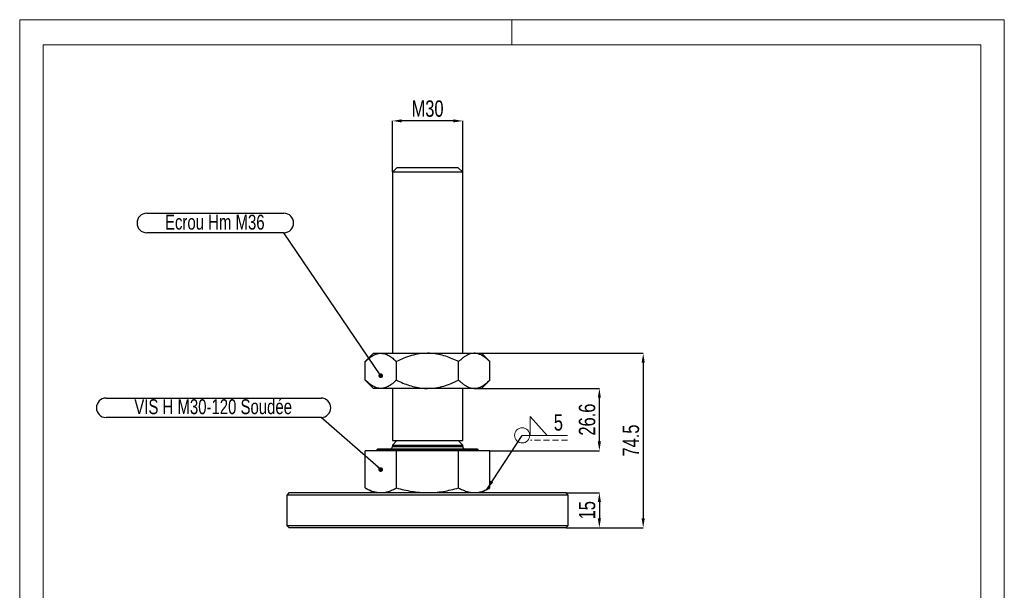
# Model space of a CAD drawing. Header units: millimetres. Extents: x 0 to 210, y 0 to 297.
# Tile 2 of 2: x 0 to 210, y 175 to 297. Entities that reach past the tile are written whole.
import ezdxf

# ---------------------------------------------------------------- set-up
doc = ezdxf.new("R2010")
doc.units = ezdxf.units.MM
doc.header["$PDSIZE"] = -1
doc.linetypes.add('HIDDEN', pattern=[1.905, 1.27, -0.635])
doc.layers.add('COTES', color=1, linetype='Continuous')
doc.layers.add('NOTES', color=6, linetype='Continuous')
doc.layers.add('TRAIT-FORT', color=4, linetype='Continuous', lineweight=25)
doc.styles.add('SLDTEXTSTYLE0', font='TXT', dxfattribs={"width": 0.75})
doc.dimstyles.new('SLDDIMSTYLE2', dxfattribs={"dimtxt": 3.5, "dimasz": 2, "dimexe": 0, "dimexo": 0.0625, "dimgap": 0.875, "dimtad": 1, "dimlfac": 2, "dimrnd": 1e-09, "dimzin": 12, "dimdsep": 46, "dimtxsty": 'SLDTEXTSTYLE0', "dimsah": 1, "dimcen": 0.09, "dimadec": 0, "dimazin": 3, "dimtfac": 1, "dimtmove": 0, "dimatfit": 0, "dimfxl": 1, "dimfrac": 2, "dimtolj": 1, "dimtzin": 12, "dimarcsym": 0})
doc.dimstyles.new('SLDDIMSTYLE3', dxfattribs={"dimtxt": 3.5, "dimasz": 2, "dimexe": 0, "dimexo": 0.0625, "dimgap": 0.875, "dimtad": 1, "dimlfac": 2, "dimrnd": 1e-09, "dimzin": 12, "dimdsep": 46, "dimtxsty": 'SLDTEXTSTYLE0', "dimsah": 1, "dimcen": 0.09, "dimadec": 0, "dimazin": 3, "dimtfac": 1, "dimtofl": 0, "dimtmove": 0, "dimatfit": 3, "dimfxl": 1, "dimfrac": 2, "dimtolj": 1, "dimtzin": 12, "dimarcsym": 0})
doc.dimstyles.new('SLDDIMSTYLE4', dxfattribs={"dimtxt": 3.5, "dimasz": 2, "dimexe": 0, "dimexo": 0.0625, "dimgap": 0.875, "dimtad": 1, "dimdec": 1, "dimlfac": 2, "dimrnd": 1e-09, "dimzin": 12, "dimdsep": 46, "dimtxsty": 'SLDTEXTSTYLE0', "dimsah": 1, "dimcen": 0.09, "dimadec": 0, "dimazin": 3, "dimtfac": 1, "dimtdec": 1, "dimtofl": 0, "dimtmove": 0, "dimatfit": 3, "dimfxl": 1, "dimfrac": 2, "dimtolj": 1, "dimtzin": 12, "dimarcsym": 0})
doc.dimstyles.new('SLDDIMSTYLE5', dxfattribs={"dimtxt": 0.18, "dimasz": 1, "dimexe": 0, "dimexo": 0.0625, "dimgap": 0, "dimtad": 0, "dimtih": 1, "dimtoh": 1, "dimdec": 0, "dimrnd": 1e-09, "dimzin": 0, "dimdsep": 46, "dimtxsty": 'Standard', "dimblk1": 'DOT', "dimblk2": 'DOT', "dimsah": 1, "dimcen": 0.09, "dimadec": 0, "dimazin": 0, "dimtfac": 1, "dimtdec": 0, "dimtofl": 0, "dimtmove": 0, "dimatfit": 3, "dimldrblk": 'DOT', "dimfxl": 1, "dimfrac": 2, "dimtolj": 1, "dimtzin": 0, "dimarcsym": 0})
doc.dimstyles.new('SLDDIMSTYLE6', dxfattribs={"dimtxt": 0.18, "dimasz": 2, "dimexe": 0, "dimexo": 0.0625, "dimgap": 0, "dimtad": 0, "dimtih": 1, "dimtoh": 1, "dimdec": 0, "dimrnd": 1e-09, "dimzin": 0, "dimdsep": 46, "dimtxsty": 'Standard', "dimsah": 1, "dimcen": 0.09, "dimadec": 0, "dimazin": 0, "dimtfac": 2, "dimtdec": 0, "dimtofl": 0, "dimtmove": 0, "dimatfit": 3, "dimfxl": 1, "dimfrac": 2, "dimtolj": 1, "dimtzin": 0, "dimarcsym": 0})

# ---------------------------------------------------------------- blocks, each defined once
blk = doc.blocks.new('_D_3')
at = {"layer": 'COTES', "color": 0, "lineweight": -2, "transparency": 16777216}
for p, q in [((79.47, 264.51), (79.47, 275.39)), ((92.47, 275.39), (81.47, 275.39)), ((94.47, 264.51), (94.47, 275.39))]:
    blk.add_line(p, q, dxfattribs=at)
at = {"layer": 'COTES', "color": 0, "transparency": 16777216}
for points in [[(81.47, 275.73), (81.47, 275.06), (79.47, 275.39)], [(92.47, 275.73), (92.47, 275.06), (94.47, 275.39)]]:
    blk.add_solid(points, dxfattribs=at)
at = {"layer": 'Defpoints', "color": 0, "transparency": 16777216}
for p in [(79.47, 275.39), (79.47, 264.45), (94.47, 264.45)]:
    blk.add_point(p, dxfattribs=at)
at = {"layer": 'COTES', "color": 0, "transparency": 16777216, "insert": (86.97, 279.77), "char_height": 3.5, "attachment_point": 2, "style": 'SLDTEXTSTYLE0'}
blk.add_mtext('\\A1;M30', dxfattribs=at)
blk = doc.blocks.new('_D_4')
at = {"layer": 'COTES', "color": 0, "lineweight": -2, "transparency": 16777216}
for p, q in [((116.53, 196.04), (123.62, 196.04)), ((123.62, 194.04), (123.62, 190.54)), ((116.53, 188.54), (123.62, 188.54))]:
    blk.add_line(p, q, dxfattribs=at)
at = {"layer": 'COTES', "color": 0, "transparency": 16777216}
for points in [[(123.28, 194.04), (123.95, 194.04), (123.62, 196.04)], [(123.28, 190.54), (123.95, 190.54), (123.62, 188.54)]]:
    blk.add_solid(points, dxfattribs=at)
at = {"layer": 'Defpoints', "color": 0, "transparency": 16777216}
for p in [(116.47, 196.04), (116.47, 188.54), (123.62, 188.54)]:
    blk.add_point(p, dxfattribs=at)
at = {"layer": 'COTES', "color": 0, "transparency": 16777216, "insert": (119.24, 192.29), "char_height": 3.5, "attachment_point": 2, "rotation": 90, "style": 'SLDTEXTSTYLE0'}
blk.add_mtext('\\A1;15', dxfattribs=at)
blk = doc.blocks.new('_D_5')
at = {"layer": 'COTES', "color": 0, "lineweight": -2, "transparency": 16777216}
for p, q in [((96.99, 225.79), (132.97, 225.79)), ((132.97, 223.79), (132.97, 190.54)), ((116.53, 188.54), (132.97, 188.54))]:
    blk.add_line(p, q, dxfattribs=at)
at = {"layer": 'COTES', "color": 0, "transparency": 16777216}
for points in [[(132.63, 223.79), (133.3, 223.79), (132.97, 225.79)], [(132.63, 190.54), (133.3, 190.54), (132.97, 188.54)]]:
    blk.add_solid(points, dxfattribs=at)
at = {"layer": 'Defpoints', "color": 0, "transparency": 16777216}
for p in [(96.93, 225.79), (116.47, 188.54), (132.97, 188.54)]:
    blk.add_point(p, dxfattribs=at)
at = {"layer": 'COTES', "color": 0, "transparency": 16777216, "insert": (128.59, 207.17), "char_height": 3.5, "attachment_point": 2, "rotation": 90, "style": 'SLDTEXTSTYLE0'}
blk.add_mtext('\\A1;74.5', dxfattribs=at)
blk = doc.blocks.new('_D_6')
at = {"layer": 'COTES', "color": 0, "lineweight": -2, "transparency": 16777216}
for p, q in [((96.99, 218.29), (123.62, 218.29)), ((123.62, 206.99), (123.62, 216.29)), ((100.31, 204.99), (123.62, 204.99))]:
    blk.add_line(p, q, dxfattribs=at)
at = {"layer": 'COTES', "color": 0, "transparency": 16777216}
for points in [[(123.28, 216.29), (123.95, 216.29), (123.62, 218.29)], [(123.28, 206.99), (123.95, 206.99), (123.62, 204.99)]]:
    blk.add_solid(points, dxfattribs=at)
at = {"layer": 'Defpoints', "color": 0, "transparency": 16777216}
for p in [(96.93, 218.29), (123.62, 218.29), (100.25, 204.99)]:
    blk.add_point(p, dxfattribs=at)
at = {"layer": 'COTES', "color": 0, "transparency": 16777216, "insert": (119.24, 211.64), "char_height": 3.5, "attachment_point": 2, "rotation": 90, "style": 'SLDTEXTSTYLE0'}
blk.add_mtext('\\A1;26.6', dxfattribs=at)
blk = doc.blocks.new('SW_NOTE_3')
at = {"layer": 'NOTES', "color": 0}
for p, q in [((-29.27, 4.15), (0, 4.15)), ((0, 0), (-29.27, 0))]:
    blk.add_line(p, q, dxfattribs=at)
for centre, start, end in [((-29.27, 2.07), 90, 270), ((0, 2.07), 270, 90)]:
    blk.add_arc(centre, 2.07, start, end, dxfattribs=at)
at = {"layer": 'NOTES', "color": 0, "insert": (-14.75, 3.84), "char_height": 3.175, "attachment_point": 2, "style": 'SLDTEXTSTYLE0'}
blk.add_mtext('Ecrou Hm M36', dxfattribs=at)
blk = doc.blocks.new('_Dot')
at = {"color": 0, "linetype": 'ByBlock', "lineweight": -2}
blk.add_line((-0.5, 0), (-1, 0), dxfattribs=at)
at = {"color": 0, "linetype": 'ByBlock', "const_width": 0.5}
blk.add_lwpolyline([(-0.25, 0, 1), (0.25, 0, 1)], format="xyb", close=True, dxfattribs=at)
blk = doc.blocks.new('SW_NOTE_4')
at = {"layer": 'NOTES', "color": 0}
for p, q in [((-45.85, 4.15), (0, 4.15)), ((0, 0), (-45.85, 0))]:
    blk.add_line(p, q, dxfattribs=at)
for centre, start, end in [((-45.85, 2.07), 90, 270), ((0, 2.07), 270, 90)]:
    blk.add_arc(centre, 2.07, start, end, dxfattribs=at)
at = {"layer": 'NOTES', "color": 0, "insert": (-23.01, 3.89), "char_height": 3.175, "attachment_point": 2, "style": 'SLDTEXTSTYLE0'}
blk.add_mtext('VIS H M30-120 Soudée', dxfattribs=at)
blk = doc.blocks.new('SW_SYMBOL_WELD_FILL')
at = {"color": 0, "linetype": 'Continuous', "lineweight": 18}
for p, q in [((100, 0), (100, 900)), ((100, 900), (900, 0)), ((100, 0), (900, 0))]:
    blk.add_line(p, q, dxfattribs=at)
blk = doc.blocks.new('SW_WELDSYMBOL_0')
at = {"color": 0, "linetype": 'Continuous', "lineweight": 18}
blk.add_line((9.64, 0), (0, 0), dxfattribs=at)
at = {"color": 0, "linetype": 'HIDDEN', "lineweight": 18}
blk.add_line((9.64, -1), (1.8, -1), dxfattribs=at)
at = {"color": 0, "linetype": 'Continuous', "lineweight": 18}
blk.add_circle((0, 0), 1.62, dxfattribs=at)
at = {"color": 0, "linetype": 'Continuous', "lineweight": 18, "xscale": 0.004470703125, "yscale": 0.004470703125, "zscale": 0.004470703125}
blk.add_blockref('SW_SYMBOL_WELD_FILL', (1.27, 0), dxfattribs=at)
at = {"color": 0, "linetype": 'Continuous', "lineweight": 18, "insert": (6.74, 4.51), "char_height": 3.5, "attachment_point": 1, "style": 'SLDTEXTSTYLE0'}
blk.add_mtext('5', dxfattribs=at)

msp = doc.modelspace()

# ---------------------------------------------------------------- linework, layer by layer
at = {"lineweight": 18}
for p, q in [((-0.0171, 297), (209.9829, 297)), ((-0.0171, 297), (-0.0171, 0)), ((104.9829, 297), (104.9829, 291.6268)), ((209.9829, 297), (209.9829, 0)), ((5, 291.6268), (205, 291.6268)), ((5, 291.6268), (5, 148.5091)), ((205, 291.6268), (204.9999, 5.0001))]:
    msp.add_line(p, q, dxfattribs=at)
at = {"layer": 'TRAIT-FORT', "lineweight": 25}
for p, q in [((80.4132, 265.3941), (79.466, 264.4469)), ((86.966, 265.3941), (80.4132, 265.3941)), ((93.5189, 265.3941), (86.966, 265.3941)), ((94.466, 264.4469), (93.5189, 265.3941)), ((79.466, 264.4469), (79.466, 225.7941)), ((94.466, 264.4469), (79.466, 264.4469)), ((94.466, 225.7941), (94.466, 264.4469)), ((75.466, 225.7941), (73.687, 224.015)), ((75.466, 225.7941), (77.0067, 225.7941)), ((77.0067, 225.7941), (86.966, 225.7941)), ((86.966, 225.7941), (96.9253, 225.7941)), ((96.9253, 225.7941), (98.466, 225.7941)), ((100.2451, 224.015), (98.466, 225.7941)), ((73.687, 220.0731), (73.687, 224.015)), ((80.3265, 220.0731), (80.3265, 224.015)), ((93.6056, 220.0731), (93.6056, 224.015)), ((100.2451, 220.0731), (100.2451, 224.015)), ((73.687, 220.0731), (75.466, 218.2941)), ((98.466, 218.2941), (100.2451, 220.0731)), ((77.0067, 218.2941), (75.466, 218.2941)), ((86.966, 218.2941), (77.0067, 218.2941)), ((79.466, 218.2941), (79.466, 207.1441)), ((96.9253, 218.2941), (86.966, 218.2941)), ((94.466, 207.1441), (94.466, 218.2941)), ((98.466, 218.2941), (96.9253, 218.2941)), ((80.4132, 207.1441), (79.466, 206.1969)), ((79.466, 207.1441), (94.466, 207.1441)), ((79.466, 206.1969), (79.466, 205.8941)), ((79.466, 206.1969), (94.466, 206.1969)), ((79.466, 205.8941), (94.466, 205.8941)), ((94.466, 206.1969), (93.5189, 207.1441)), ((94.466, 205.8941), (94.466, 206.1969)), ((73.687, 197.0712), (73.687, 204.9941)), ((80.3265, 204.9941), (73.687, 204.9941)), ((76.291, 205.3441), (75.941, 204.9941)), ((76.291, 205.3941), (76.291, 205.3441)), ((76.291, 205.3941), (97.641, 205.3941)), ((76.291, 205.3441), (97.641, 205.3441)), ((80.3265, 197.0712), (80.3265, 204.9941)), ((93.6056, 204.9941), (80.3265, 204.9941)), ((93.6056, 197.0712), (93.6056, 204.9941)), ((100.2451, 204.9941), (93.6056, 204.9941)), ((97.641, 205.3441), (97.641, 205.3941)), ((97.991, 204.9941), (97.641, 205.3441)), ((100.2451, 197.0712), (100.2451, 204.9941)), ((57.466, 196.0441), (56.966, 195.5441)), ((56.966, 195.5441), (56.966, 189.0441)), ((86.966, 195.5441), (56.966, 195.5441)), ((57.466, 196.0441), (86.966, 196.0441)), ((73.687, 197.0712), (75.466, 196.0441)), ((86.966, 196.0441), (116.466, 196.0441)), ((116.966, 195.5441), (86.966, 195.5441)), ((98.466, 196.0441), (100.2451, 197.0712)), ((116.966, 195.5441), (116.466, 196.0441)), ((116.966, 189.0441), (116.966, 195.5441)), ((56.966, 189.0441), (57.466, 188.5441)), ((56.966, 189.0441), (86.966, 189.0441)), ((86.966, 189.0441), (116.966, 189.0441)), ((116.466, 188.5441), (116.966, 189.0441)), ((86.966, 188.5441), (57.466, 188.5441)), ((116.466, 188.5441), (86.966, 188.5441))]:
    msp.add_line(p, q, dxfattribs=at)
for centre, start, end in [((78.966, 205.8941), 270, 360), ((94.966, 205.8941), 180, 270)]:
    msp.add_arc(centre, 0.5, start, end, dxfattribs=at)
for points, knots in [([(73.687, 224.015), (73.7988, 224.1244), (74.1351, 224.453), (74.5968, 224.838), (75.0727, 225.1675), (75.4398, 225.3819), (75.8168, 225.5585), (76.2005, 225.6894), (76.5981, 225.777), (76.8677, 225.7883), (77.0067, 225.7941)], [0, 0, 0, 0, 0.10768853, 0.32371436, 0.43216638, 0.54313741, 0.65442781, 0.76684783, 0.8797209, 1, 1, 1, 1]), ([(77.0067, 225.7941), (77.2954, 225.7687), (77.8788, 225.7175), (78.7279, 225.321), (79.549, 224.7549), (80.0665, 224.2624), (80.3265, 224.015)], [0, 0, 0, 0, 0.24957791, 0.50436411, 0.75104693, 1, 1, 1, 1]), ([(86.966, 225.7941), (86.3887, 225.7687), (85.2219, 225.7175), (83.5237, 225.321), (81.8816, 224.7549), (80.8465, 224.2624), (80.3265, 224.015)], [0, 0, 0, 0, 0.24957791, 0.50436411, 0.75104693, 1, 1, 1, 1]), ([(93.6056, 224.015), (93.156, 224.2301), (92.2544, 224.6614), (90.8328, 225.1867), (89.3468, 225.5805), (88.043, 225.7705), (87.2442, 225.788), (86.966, 225.7941)], [0, 0, 0, 0, 0.21551788, 0.43222804, 0.6544604, 0.87969206, 1, 1, 1, 1]), ([(96.9253, 225.7941), (96.7471, 225.7845), (96.3892, 225.7651), (95.852, 225.6101), (95.3167, 225.3679), (94.7598, 225.02), (94.1865, 224.5744), (93.7995, 224.2018), (93.6056, 224.015)], [0, 0, 0, 0, 0.15412646, 0.30954285, 0.46853308, 0.62851893, 0.81385044, 1, 1, 1, 1]), ([(100.2451, 224.015), (100.1322, 224.1255), (99.9061, 224.3466), (99.4869, 224.7134), (98.9828, 225.0969), (98.3827, 225.4504), (97.7607, 225.6952), (97.2703, 225.7868), (96.9908, 225.7927), (96.9253, 225.7941)], [0, 0, 0, 0, 0.108753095, 0.217630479, 0.395796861, 0.574953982, 0.758198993, 0.943372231, 1, 1, 1, 1]), ([(77.0067, 218.2941), (76.8628, 218.3004), (76.5741, 218.3129), (76.1409, 218.414), (75.7087, 218.5733), (75.285, 218.7896), (74.7357, 219.1407), (74.2035, 219.5702), (73.8164, 219.9471), (73.687, 220.0731)], [0, 0, 0, 0, 0.12448327, 0.24965371, 0.3767797, 0.50448387, 0.62764829, 0.87544051, 1, 1, 1, 1]), ([(80.3265, 220.0731), (80.1017, 219.8581), (79.6509, 219.4268), (78.9402, 218.9015), (78.1971, 218.5077), (77.5452, 218.3177), (77.1458, 218.3002), (77.0067, 218.2941)], [0, 0, 0, 0, 0.21551788, 0.43222804, 0.6544604, 0.87969206, 1, 1, 1, 1]), ([(80.3265, 220.0731), (80.7761, 219.858), (81.6777, 219.4266), (83.0992, 218.9021), (84.5852, 218.5056), (85.751, 218.3432), (86.5487, 218.2985), (86.8269, 218.2956), (86.966, 218.2941)], [0, 0, 0, 0, 0.21551365, 0.43221956, 0.65444756, 0.8796748, 0.93979828, 1, 1, 1, 1]), ([(86.966, 218.2941), (87.5434, 218.3195), (88.7101, 218.3707), (90.4084, 218.7672), (92.0505, 219.3333), (93.0856, 219.8258), (93.6056, 220.0731)], [0, 0, 0, 0, 0.24957791, 0.50436411, 0.75104693, 1, 1, 1, 1]), ([(93.6056, 220.0731), (93.7987, 219.8872), (94.1857, 219.5145), (94.7531, 219.0732), (95.3008, 218.7299), (95.829, 218.4867), (96.3721, 218.3251), (96.7404, 218.3044), (96.9253, 218.2941)], [0, 0, 0, 0, 0.18538332, 0.3714818, 0.52606961, 0.68148801, 0.84006768, 1, 1, 1, 1]), ([(96.9253, 218.2941), (96.9908, 218.2955), (97.2612, 218.3012), (97.7378, 218.3879), (98.3523, 218.6228), (98.962, 218.9761), (99.4792, 219.3681), (99.906, 219.7415), (100.132, 219.9626), (100.2451, 220.0731)], [0, 0, 0, 0, 0.0566275, 0.23391256, 0.41306149, 0.59709393, 0.78237056, 0.89111794, 1, 1, 1, 1]), ([(73.687, 197.0712), (73.955, 196.9244), (74.4918, 196.6303), (75.3157, 196.3075), (76.1553, 196.0863), (76.7223, 196.0582), (77.0067, 196.0441)], [0, 0, 0, 0, 0.24726861, 0.49536257, 0.74687401, 1, 1, 1, 1]), ([(77.0067, 196.0441), (77.2837, 196.0575), (77.8395, 196.0843), (78.6727, 196.2992), (79.5043, 196.6213), (80.0521, 196.9211), (80.3265, 197.0712)], [0, 0, 0, 0, 0.24649114, 0.49459325, 0.74679314, 1, 1, 1, 1]), ([(80.3265, 197.0712), (80.8625, 196.9244), (81.9361, 196.6303), (83.5839, 196.3075), (85.2631, 196.0863), (86.3972, 196.0582), (86.966, 196.0441)], [0, 0, 0, 0, 0.247268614, 0.495362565, 0.746874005, 1, 1, 1, 1]), ([(86.966, 196.0441), (87.52, 196.0575), (88.6315, 196.0843), (90.2979, 196.2992), (91.9611, 196.6213), (93.0567, 196.9211), (93.6056, 197.0712)], [0, 0, 0, 0, 0.24649114, 0.49459325, 0.74679314, 1, 1, 1, 1]), ([(93.6056, 197.0712), (93.8735, 196.9244), (94.4104, 196.6303), (95.2343, 196.3075), (96.0739, 196.0863), (96.6409, 196.0582), (96.9253, 196.0441)], [0, 0, 0, 0, 0.247268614, 0.495362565, 0.746874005, 1, 1, 1, 1]), ([(96.9253, 196.0441), (97.2023, 196.0575), (97.7581, 196.0843), (98.5913, 196.2992), (99.4229, 196.6213), (99.9707, 196.9211), (100.2451, 197.0712)], [0, 0, 0, 0, 0.24649114, 0.49459325, 0.74679314, 1, 1, 1, 1])]:
    msp.add_open_spline(points, degree=3, knots=knots, dxfattribs=at)

# ---------------------------------------------------------------- block references
at = {"layer": 'NOTES'}
for name, p in [('SW_NOTE_3', (56.3442, 251.5324)), ('SW_NOTE_4', (64.2588, 212.0852))]:
    msp.add_blockref(name, p, dxfattribs=at)
at = {"layer": 'NOTES', "lineweight": 18}
msp.add_blockref('SW_WELDSYMBOL_0', (107.1606, 208.2751), dxfattribs=at)

# ---------------------------------------------------------------- dimensions: what is measured, and where the dimension line sits
at = {"layer": 'COTES'}
dim = msp.add_linear_dim(base=(79.466, 275.3941), p1=(94.466, 264.4469), p2=(79.466, 264.4469), text='M<>', dimstyle='SLDDIMSTYLE2', dxfattribs=at)
dim.commit()
dim.dimension.update_dxf_attribs({"geometry": '_D_3', "text_midpoint": (86.966, 275.3941), "dimtype": 160})
for base, p1, p2, dimstyle, picture, middle in [((132.966, 188.5441), (96.9253, 225.7941), (116.466, 188.5441), 'SLDDIMSTYLE3', '_D_5', (132.966, 207.1691)), ((123.6156, 218.2941), (100.2451, 204.9941), (96.9253, 218.2941), 'SLDDIMSTYLE4', '_D_6', (123.6156, 211.6441)), ((123.6156, 188.5441), (116.466, 196.0441), (116.466, 188.5441), 'SLDDIMSTYLE2', '_D_4', (123.6156, 192.2941))]:
    dim = msp.add_linear_dim(base=base, p1=p1, p2=p2, angle=90, dimstyle=dimstyle, dxfattribs=at)
    dim.commit()
    dim.dimension.update_dxf_attribs({"geometry": picture, "text_midpoint": middle, "dimtype": 160})

# ---------------------------------------------------------------- leaders
at = {"layer": 'NOTES'}
for points in [[(76.9801, 221.0097), (56.3442, 251.5324)], [(76.9801, 200.9685), (64.2588, 212.0852)]]:
    msp.add_leader(points, dimstyle='SLDDIMSTYLE5', dxfattribs=at)
at = {"layer": 'NOTES', "lineweight": 18}
msp.add_leader([(99.6054, 196.7299), (107.1606, 208.2751)], dimstyle='SLDDIMSTYLE6', dxfattribs=at)

doc.saveas('drawing.dxf')
